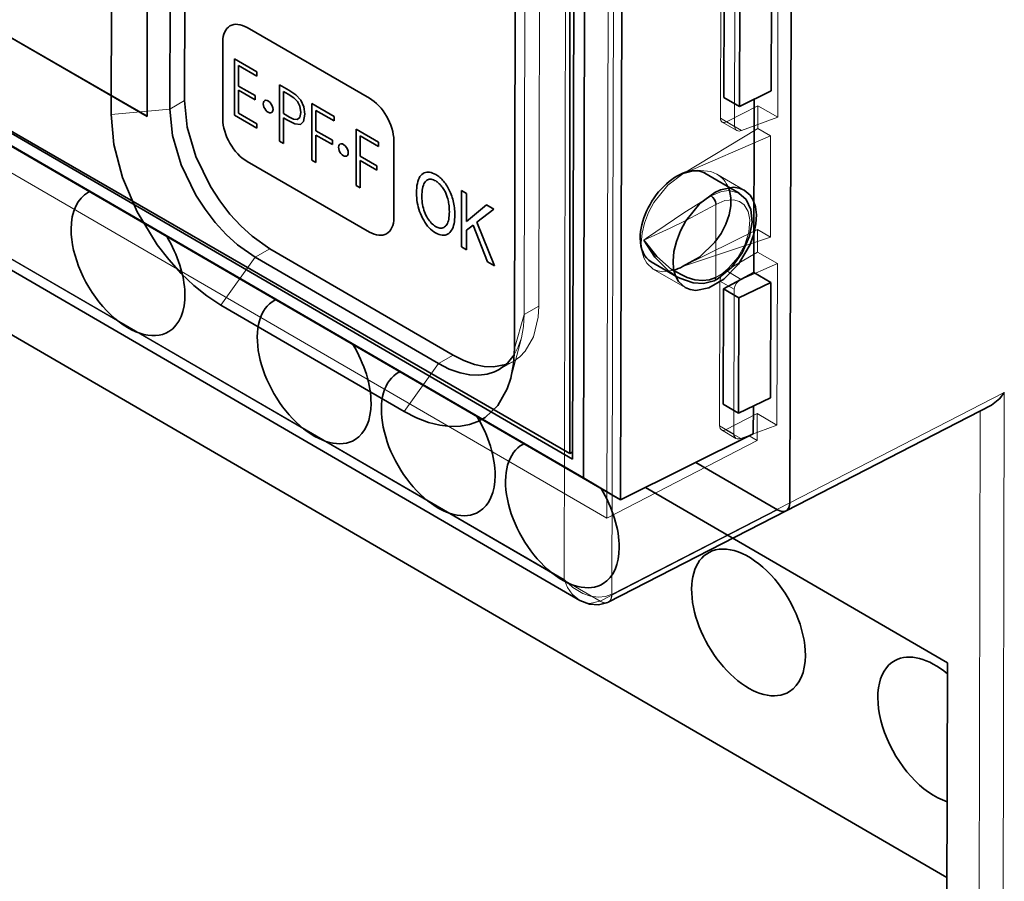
# Model space of a CAD drawing. Extents: x 59 to 153, y 74 to 216.
# Tile 4 of 7: x 90 to 118, y 101 to 126. Entities that reach past the tile are written whole.
import ezdxf

# ---------------------------------------------------------------- set-up
doc = ezdxf.new("R2010")
doc.units = 0

msp = doc.modelspace()

# ---------------------------------------------------------------- linework, layer by layer
at = {"color": 7, "lineweight": 35}
for p, q in [((93.21, 148.058), (93.21, 122.828)), ((111.901, 147.23), (111.814, 111.639)), ((111.814, 111.639), (111.901, 147.23)), ((94.35, 146.117), (94.295, 123.288)), ((92.173, 122.882), (92.229, 145.711)), ((93.87, 123.043), (93.926, 145.872)), ((106.915, 111.722), (106.994, 144.242)), ((105.443, 113.071), (105.443, 143.445)), ((105.527, 112.908), (105.601, 143.443)), ((105.914, 143.622), (105.838, 112.368)), ((93.21, 122.828), (64.925, 139.158)), ((93.217, 122.832), (64.932, 139.162)), ((103.896, 138.938), (103.84, 116.108)), ((61.073, 138.338), (106.915, 111.722)), ((105.838, 112.368), (61.094, 138.346)), ((61.461, 138.464), (105.443, 113.071)), ((58.772, 136.08), (105.732, 108.816)), ((111.307, 135.96), (111.277, 123.566)), ((109.904, 123.381), (109.934, 135.774)), ((110.354, 123.12), (110.384, 135.513)), ((70.229, 133.402), (105.527, 112.908)), ((96.109, 125.401), (99.644, 123.36)), ((96.109, 125.401), (99.644, 123.36)), ((116.36, 100.787), (74.381, 125.16)), ((95.402, 124.993), (95.402, 122.747)), ((95.402, 124.993), (95.402, 122.747)), ((95.738, 124.494), (95.738, 122.861)), ((96.388, 124.119), (95.738, 124.494)), ((95.738, 124.494), (95.738, 122.861)), ((96.388, 124.119), (95.738, 124.494)), ((95.856, 124.299), (96.388, 123.992)), ((95.856, 123.709), (95.856, 124.299)), ((95.856, 124.299), (96.388, 123.992)), ((95.856, 123.709), (95.856, 124.299)), ((96.388, 123.992), (96.388, 124.119)), ((96.388, 123.992), (96.388, 124.119)), ((96.334, 123.433), (95.856, 123.709)), ((96.334, 123.433), (95.856, 123.709)), ((97.041, 123.742), (97.041, 122.109)), ((97.314, 123.584), (97.041, 123.742)), ((97.041, 123.742), (97.041, 122.109)), ((97.314, 123.584), (97.041, 123.742)), ((95.856, 123.584), (96.334, 123.308)), ((95.856, 122.92), (95.856, 123.584)), ((95.856, 123.584), (96.334, 123.308)), ((95.856, 122.92), (95.856, 123.584)), ((96.334, 123.308), (96.334, 123.433)), ((96.334, 123.308), (96.334, 123.433)), ((97.158, 122.911), (97.158, 123.553)), ((97.158, 123.553), (97.295, 123.474)), ((97.158, 123.553), (97.295, 123.474)), ((97.158, 122.911), (97.158, 123.553)), ((97.295, 123.474), (97.456, 123.368)), ((97.295, 123.474), (97.456, 123.368)), ((97.511, 123.455), (97.314, 123.584)), ((97.511, 123.455), (97.314, 123.584)), ((97.659, 123.295), (97.511, 123.455)), ((97.659, 123.295), (97.511, 123.455)), ((111.277, 123.566), (110.354, 123.12)), ((97.456, 123.368), (97.568, 123.257)), ((97.456, 123.368), (97.568, 123.257)), ((97.568, 123.257), (97.633, 123.122)), ((97.568, 123.257), (97.633, 123.122)), ((97.633, 123.122), (97.656, 122.944)), ((97.633, 123.122), (97.656, 122.944)), ((97.743, 123.106), (97.659, 123.295)), ((97.743, 123.106), (97.659, 123.295)), ((97.98, 123.199), (97.98, 121.566)), ((98.629, 122.825), (97.98, 123.199)), ((97.98, 123.199), (97.98, 121.566)), ((98.629, 122.825), (97.98, 123.199)), ((109.904, 123.381), (110.354, 123.12)), ((110.78, 123.326), (110.768, 118.309)), ((95.738, 122.861), (96.388, 122.486)), ((95.738, 122.861), (96.388, 122.486)), ((96.388, 122.613), (95.856, 122.92)), ((96.388, 122.613), (95.856, 122.92)), ((97.331, 122.811), (97.158, 122.911)), ((97.331, 122.811), (97.158, 122.911)), ((97.656, 122.944), (97.629, 122.797)), ((97.656, 122.944), (97.629, 122.797)), ((97.741, 122.684), (97.773, 122.889)), ((97.741, 122.684), (97.773, 122.889)), ((97.773, 122.889), (97.743, 123.106)), ((97.773, 122.889), (97.743, 123.106)), ((98.098, 123.004), (98.629, 122.697)), ((98.098, 122.415), (98.098, 123.004)), ((98.098, 123.004), (98.629, 122.697)), ((98.098, 122.415), (98.098, 123.004)), ((96.388, 122.486), (96.388, 122.613)), ((96.388, 122.486), (96.388, 122.613)), ((97.158, 122.786), (97.257, 122.729)), ((97.158, 122.041), (97.158, 122.786)), ((97.158, 122.786), (97.257, 122.729)), ((97.158, 122.041), (97.158, 122.786)), ((97.257, 122.729), (97.487, 122.616)), ((97.257, 122.729), (97.487, 122.616)), ((97.447, 122.751), (97.331, 122.811)), ((97.447, 122.751), (97.331, 122.811)), ((97.553, 122.738), (97.447, 122.751)), ((97.553, 122.738), (97.447, 122.751)), ((97.487, 122.616), (97.648, 122.598)), ((97.487, 122.616), (97.648, 122.598)), ((97.629, 122.797), (97.553, 122.738)), ((97.629, 122.797), (97.553, 122.738)), ((97.648, 122.598), (97.741, 122.684)), ((97.648, 122.598), (97.741, 122.684)), ((98.629, 122.697), (98.629, 122.825)), ((98.629, 122.697), (98.629, 122.825)), ((98.576, 122.138), (98.098, 122.415)), ((98.576, 122.138), (98.098, 122.415)), ((98.098, 122.29), (98.576, 122.014)), ((98.098, 121.498), (98.098, 122.29)), ((98.098, 122.29), (98.576, 122.014)), ((98.098, 121.498), (98.098, 122.29)), ((99.262, 122.46), (99.262, 120.827)), ((99.911, 122.085), (99.262, 122.46)), ((99.262, 122.46), (99.262, 120.827)), ((99.911, 122.085), (99.262, 122.46)), ((99.379, 122.264), (99.911, 121.958)), ((99.379, 121.675), (99.379, 122.264)), ((99.379, 122.264), (99.911, 121.958)), ((99.379, 121.675), (99.379, 122.264)), ((97.041, 122.109), (97.158, 122.041)), ((97.041, 122.109), (97.158, 122.041)), ((98.576, 122.014), (98.576, 122.138)), ((98.576, 122.014), (98.576, 122.138)), ((99.911, 121.958), (99.911, 122.085)), ((99.911, 121.958), (99.911, 122.085)), ((100.351, 119.89), (100.351, 122.135)), ((100.351, 119.89), (100.351, 122.135)), ((99.644, 119.481), (96.109, 121.523)), ((99.644, 119.481), (96.109, 121.523)), ((97.98, 121.566), (98.098, 121.498)), ((97.98, 121.566), (98.098, 121.498)), ((99.858, 121.399), (99.379, 121.675)), ((99.858, 121.399), (99.379, 121.675)), ((99.379, 121.55), (99.858, 121.274)), ((99.379, 120.759), (99.379, 121.55)), ((99.379, 121.55), (99.858, 121.274)), ((99.379, 120.759), (99.379, 121.55)), ((99.858, 121.274), (99.858, 121.399)), ((99.858, 121.274), (99.858, 121.399)), ((101.109, 121.086), (101.136, 121.121)), ((101.109, 121.086), (101.136, 121.121)), ((101.136, 121.121), (101.167, 121.15)), ((101.136, 121.121), (101.167, 121.15)), ((101.167, 121.15), (101.199, 121.174)), ((101.167, 121.15), (101.199, 121.174)), ((101.199, 121.174), (101.233, 121.192)), ((101.199, 121.174), (101.233, 121.192)), ((101.233, 121.192), (101.269, 121.205)), ((101.233, 121.192), (101.269, 121.205)), ((101.269, 121.205), (101.306, 121.213)), ((101.269, 121.205), (101.306, 121.213)), ((101.306, 121.213), (101.345, 121.215)), ((101.306, 121.213), (101.345, 121.215)), ((101.345, 121.215), (101.386, 121.212)), ((101.345, 121.215), (101.386, 121.212)), ((101.386, 121.212), (101.428, 121.204)), ((101.386, 121.212), (101.428, 121.204)), ((101.428, 121.204), (101.471, 121.19)), ((101.428, 121.204), (101.471, 121.19)), ((101.471, 121.19), (101.516, 121.17)), ((101.471, 121.19), (101.516, 121.17)), ((101.516, 121.17), (101.563, 121.146)), ((101.516, 121.17), (101.563, 121.146)), ((101.563, 121.146), (101.593, 121.127)), ((101.563, 121.146), (101.593, 121.127)), ((101.593, 121.127), (101.623, 121.107)), ((101.593, 121.127), (101.623, 121.107)), ((110.345, 120.609), (109.358, 121.182)), ((101.022, 120.825), (101.033, 120.888)), ((101.022, 120.825), (101.033, 120.888)), ((101.033, 120.888), (101.047, 120.946)), ((101.033, 120.888), (101.047, 120.946)), ((101.047, 120.946), (101.065, 120.999)), ((101.047, 120.946), (101.065, 120.999)), ((101.065, 120.999), (101.085, 121.045)), ((101.065, 120.999), (101.085, 121.045)), ((101.085, 121.045), (101.109, 121.086)), ((101.085, 121.045), (101.109, 121.086)), ((101.206, 120.836), (101.194, 120.793)), ((101.206, 120.836), (101.194, 120.793)), ((101.221, 120.874), (101.206, 120.836)), ((101.221, 120.874), (101.206, 120.836)), ((101.237, 120.906), (101.221, 120.874)), ((101.237, 120.906), (101.221, 120.874)), ((101.257, 120.934), (101.237, 120.906)), ((101.257, 120.934), (101.237, 120.906)), ((101.278, 120.957), (101.257, 120.934)), ((101.278, 120.957), (101.257, 120.934)), ((101.301, 120.976), (101.278, 120.957)), ((101.301, 120.976), (101.278, 120.957)), ((101.325, 120.99), (101.301, 120.976)), ((101.325, 120.99), (101.301, 120.976)), ((101.351, 121), (101.325, 120.99)), ((101.351, 121), (101.325, 120.99)), ((101.378, 121.007), (101.351, 121)), ((101.378, 121.007), (101.351, 121)), ((101.406, 121.009), (101.378, 121.007)), ((101.406, 121.009), (101.378, 121.007)), ((101.435, 121.007), (101.406, 121.009)), ((101.435, 121.007), (101.406, 121.009)), ((101.465, 121.001), (101.435, 121.007)), ((101.465, 121.001), (101.435, 121.007)), ((101.497, 120.991), (101.465, 121.001)), ((101.497, 120.991), (101.465, 121.001)), ((101.53, 120.977), (101.497, 120.991)), ((101.53, 120.977), (101.497, 120.991)), ((101.564, 120.959), (101.53, 120.977)), ((101.564, 120.959), (101.53, 120.977)), ((101.585, 120.946), (101.564, 120.959)), ((101.585, 120.946), (101.564, 120.959)), ((101.607, 120.932), (101.585, 120.946)), ((101.607, 120.932), (101.585, 120.946)), ((101.627, 120.916), (101.607, 120.932)), ((101.627, 120.916), (101.607, 120.932)), ((101.623, 121.107), (101.653, 121.085)), ((101.623, 121.107), (101.653, 121.085)), ((101.648, 120.899), (101.627, 120.916)), ((101.648, 120.899), (101.627, 120.916)), ((101.668, 120.88), (101.648, 120.899)), ((101.668, 120.88), (101.648, 120.899)), ((101.653, 121.085), (101.681, 121.061)), ((101.653, 121.085), (101.681, 121.061)), ((101.688, 120.86), (101.668, 120.88)), ((101.688, 120.86), (101.668, 120.88)), ((101.681, 121.061), (101.71, 121.036)), ((101.681, 121.061), (101.71, 121.036)), ((101.707, 120.839), (101.688, 120.86)), ((101.707, 120.839), (101.688, 120.86)), ((101.726, 120.817), (101.707, 120.839)), ((101.726, 120.817), (101.707, 120.839)), ((101.71, 121.036), (101.737, 121.009)), ((101.71, 121.036), (101.737, 121.009)), ((101.737, 121.009), (101.765, 120.98)), ((101.737, 121.009), (101.765, 120.98)), ((101.765, 120.98), (101.791, 120.95)), ((101.765, 120.98), (101.791, 120.95)), ((101.791, 120.95), (101.817, 120.918)), ((101.791, 120.95), (101.817, 120.918)), ((101.817, 120.918), (101.843, 120.884)), ((101.817, 120.918), (101.843, 120.884)), ((101.843, 120.884), (101.868, 120.849)), ((101.843, 120.884), (101.868, 120.849)), ((101.868, 120.849), (101.891, 120.812)), ((101.868, 120.849), (101.891, 120.812)), ((91.516, 120.632), (91.544, 120.646)), ((99.262, 120.827), (99.379, 120.759)), ((99.262, 120.827), (99.379, 120.759)), ((101.007, 120.6), (101.009, 120.681)), ((101.007, 120.6), (101.009, 120.681)), ((101.009, 120.534), (101.007, 120.6)), ((101.009, 120.534), (101.007, 120.6)), ((101.009, 120.681), (101.014, 120.756)), ((101.009, 120.681), (101.014, 120.756)), ((101.014, 120.756), (101.022, 120.825)), ((101.014, 120.756), (101.022, 120.825)), ((101.167, 120.573), (101.166, 120.505)), ((101.167, 120.573), (101.166, 120.505)), ((101.17, 120.635), (101.167, 120.573)), ((101.17, 120.635), (101.167, 120.573)), ((101.176, 120.693), (101.17, 120.635)), ((101.176, 120.693), (101.17, 120.635)), ((101.184, 120.745), (101.176, 120.693)), ((101.184, 120.745), (101.176, 120.693)), ((101.194, 120.793), (101.184, 120.745)), ((101.194, 120.793), (101.184, 120.745)), ((101.745, 120.793), (101.726, 120.817)), ((101.745, 120.793), (101.726, 120.817)), ((101.763, 120.768), (101.745, 120.793)), ((101.763, 120.768), (101.745, 120.793)), ((101.781, 120.742), (101.763, 120.768)), ((101.781, 120.742), (101.763, 120.768)), ((101.798, 120.715), (101.781, 120.742)), ((101.798, 120.715), (101.781, 120.742)), ((101.814, 120.688), (101.798, 120.715)), ((101.814, 120.688), (101.798, 120.715)), ((101.829, 120.661), (101.814, 120.688)), ((101.829, 120.661), (101.814, 120.688)), ((101.843, 120.633), (101.829, 120.661)), ((101.843, 120.633), (101.829, 120.661)), ((101.856, 120.604), (101.843, 120.633)), ((101.856, 120.604), (101.843, 120.633)), ((101.868, 120.575), (101.856, 120.604)), ((101.868, 120.575), (101.856, 120.604)), ((101.88, 120.546), (101.868, 120.575)), ((101.88, 120.546), (101.868, 120.575)), ((101.891, 120.812), (101.914, 120.775)), ((101.891, 120.812), (101.914, 120.775)), ((101.914, 120.775), (101.935, 120.736)), ((101.914, 120.775), (101.935, 120.736)), ((101.935, 120.736), (101.956, 120.696)), ((101.935, 120.736), (101.956, 120.696)), ((101.956, 120.696), (101.975, 120.654)), ((101.956, 120.696), (101.975, 120.654)), ((101.975, 120.654), (101.994, 120.612)), ((101.975, 120.654), (101.994, 120.612)), ((101.994, 120.612), (102.011, 120.568)), ((101.994, 120.612), (102.011, 120.568)), ((102.011, 120.568), (102.028, 120.523)), ((102.011, 120.568), (102.028, 120.523)), ((102.306, 119.055), (102.306, 120.688)), ((102.306, 120.688), (102.459, 120.599)), ((102.306, 120.688), (102.459, 120.599)), ((102.306, 119.055), (102.306, 120.688)), ((102.459, 120.599), (102.459, 119.79)), ((102.459, 120.599), (102.459, 119.79)), ((101.013, 120.468), (101.009, 120.534)), ((101.013, 120.468), (101.009, 120.534)), ((101.02, 120.403), (101.013, 120.468)), ((101.02, 120.403), (101.013, 120.468)), ((101.03, 120.338), (101.02, 120.403)), ((101.03, 120.338), (101.02, 120.403)), ((101.043, 120.273), (101.03, 120.338)), ((101.043, 120.273), (101.03, 120.338)), ((101.058, 120.208), (101.043, 120.273)), ((101.058, 120.208), (101.043, 120.273)), ((101.166, 120.505), (101.167, 120.446)), ((101.166, 120.505), (101.167, 120.446)), ((101.167, 120.446), (101.17, 120.387)), ((101.167, 120.446), (101.17, 120.387)), ((101.17, 120.387), (101.176, 120.33)), ((101.17, 120.387), (101.176, 120.33)), ((101.176, 120.33), (101.184, 120.275)), ((101.176, 120.33), (101.184, 120.275)), ((101.184, 120.275), (101.194, 120.221)), ((101.184, 120.275), (101.194, 120.221)), ((101.89, 120.516), (101.88, 120.546)), ((101.89, 120.516), (101.88, 120.546)), ((101.9, 120.486), (101.89, 120.516)), ((101.9, 120.486), (101.89, 120.516)), ((101.911, 120.446), (101.9, 120.486)), ((101.911, 120.446), (101.9, 120.486)), ((101.921, 120.405), (101.911, 120.446)), ((101.921, 120.405), (101.911, 120.446)), ((101.93, 120.365), (101.921, 120.405)), ((101.93, 120.365), (101.921, 120.405)), ((101.937, 120.324), (101.93, 120.365)), ((101.937, 120.324), (101.93, 120.365)), ((101.944, 120.283), (101.937, 120.324)), ((101.944, 120.283), (101.937, 120.324)), ((101.949, 120.242), (101.944, 120.283)), ((101.949, 120.242), (101.944, 120.283)), ((102.028, 120.523), (102.043, 120.477)), ((102.028, 120.523), (102.043, 120.477)), ((102.043, 120.477), (102.057, 120.43)), ((102.043, 120.477), (102.057, 120.43)), ((102.057, 120.43), (102.069, 120.382)), ((102.057, 120.43), (102.069, 120.382)), ((102.069, 120.382), (102.081, 120.334)), ((102.069, 120.382), (102.081, 120.334)), ((102.081, 120.334), (102.09, 120.285)), ((102.081, 120.334), (102.09, 120.285)), ((102.09, 120.285), (102.098, 120.236)), ((102.09, 120.285), (102.098, 120.236)), ((102.459, 119.79), (103.035, 120.267)), ((102.459, 119.79), (103.035, 120.267)), ((103.035, 120.267), (103.243, 120.147)), ((103.035, 120.267), (103.243, 120.147)), ((101.077, 120.144), (101.058, 120.208)), ((101.077, 120.144), (101.058, 120.208)), ((101.098, 120.08), (101.077, 120.144)), ((101.098, 120.08), (101.077, 120.144)), ((101.122, 120.017), (101.098, 120.08)), ((101.122, 120.017), (101.098, 120.08)), ((101.149, 119.953), (101.122, 120.017)), ((101.149, 119.953), (101.122, 120.017)), ((101.194, 120.221), (101.207, 120.168)), ((101.194, 120.221), (101.207, 120.168)), ((101.207, 120.168), (101.222, 120.116)), ((101.207, 120.168), (101.222, 120.116)), ((101.222, 120.116), (101.239, 120.066)), ((101.222, 120.116), (101.239, 120.066)), ((101.239, 120.066), (101.259, 120.018)), ((101.239, 120.066), (101.259, 120.018)), ((101.259, 120.018), (101.281, 119.97)), ((101.259, 120.018), (101.281, 119.97)), ((101.953, 120.201), (101.949, 120.242)), ((101.953, 120.201), (101.949, 120.242)), ((101.956, 120.159), (101.953, 120.201)), ((101.956, 120.159), (101.953, 120.201)), ((101.954, 119.954), (101.957, 120.012)), ((101.954, 119.954), (101.957, 120.012)), ((101.958, 120.117), (101.956, 120.159)), ((101.958, 120.117), (101.956, 120.159)), ((101.957, 120.012), (101.959, 120.075)), ((101.957, 120.012), (101.959, 120.075)), ((101.959, 120.075), (101.958, 120.117)), ((101.959, 120.075), (101.958, 120.117)), ((102.098, 120.236), (102.105, 120.186)), ((102.098, 120.236), (102.105, 120.186)), ((102.105, 120.186), (102.11, 120.135)), ((102.105, 120.186), (102.11, 120.135)), ((102.11, 120.135), (102.114, 120.084)), ((102.11, 120.135), (102.114, 120.084)), ((102.114, 120.084), (102.116, 120.032)), ((102.114, 120.084), (102.116, 120.032)), ((102.117, 119.979), (102.115, 119.909)), ((102.117, 119.979), (102.115, 119.909)), ((102.116, 120.032), (102.117, 119.979)), ((102.116, 120.032), (102.117, 119.979)), ((103.243, 120.147), (102.756, 119.766)), ((103.243, 120.147), (102.756, 119.766)), ((101.181, 119.886), (101.149, 119.953)), ((101.181, 119.886), (101.149, 119.953)), ((101.216, 119.822), (101.181, 119.886)), ((101.216, 119.822), (101.181, 119.886)), ((101.252, 119.762), (101.216, 119.822)), ((101.252, 119.762), (101.216, 119.822)), ((101.29, 119.706), (101.252, 119.762)), ((101.29, 119.706), (101.252, 119.762)), ((101.281, 119.97), (101.304, 119.925)), ((101.281, 119.97), (101.304, 119.925)), ((101.331, 119.655), (101.29, 119.706)), ((101.331, 119.655), (101.29, 119.706)), ((101.304, 119.925), (101.329, 119.883)), ((101.304, 119.925), (101.329, 119.883)), ((101.329, 119.883), (101.354, 119.843)), ((101.329, 119.883), (101.354, 119.843)), ((101.354, 119.843), (101.381, 119.806)), ((101.354, 119.843), (101.381, 119.806)), ((101.381, 119.806), (101.409, 119.772)), ((101.381, 119.806), (101.409, 119.772)), ((101.409, 119.772), (101.437, 119.74)), ((101.409, 119.772), (101.437, 119.74)), ((101.437, 119.74), (101.467, 119.712)), ((101.437, 119.74), (101.467, 119.712)), ((101.467, 119.712), (101.497, 119.686)), ((101.467, 119.712), (101.497, 119.686)), ((101.866, 119.669), (101.885, 119.697)), ((101.866, 119.669), (101.885, 119.697)), ((101.885, 119.697), (101.902, 119.728)), ((101.885, 119.697), (101.902, 119.728)), ((101.902, 119.728), (101.917, 119.764)), ((101.902, 119.728), (101.917, 119.764)), ((101.917, 119.764), (101.93, 119.805)), ((101.917, 119.764), (101.93, 119.805)), ((101.93, 119.805), (101.94, 119.85)), ((101.93, 119.805), (101.94, 119.85)), ((101.94, 119.85), (101.948, 119.9)), ((101.94, 119.85), (101.948, 119.9)), ((101.948, 119.9), (101.954, 119.954)), ((101.948, 119.9), (101.954, 119.954)), ((102.094, 119.724), (102.081, 119.671)), ((102.094, 119.724), (102.081, 119.671)), ((102.104, 119.781), (102.094, 119.724)), ((102.104, 119.781), (102.094, 119.724)), ((102.111, 119.843), (102.104, 119.781)), ((102.111, 119.843), (102.104, 119.781)), ((102.115, 119.909), (102.111, 119.843)), ((102.115, 119.909), (102.111, 119.843)), ((102.756, 119.766), (103.265, 118.501)), ((102.756, 119.766), (103.265, 118.501)), ((101.373, 119.607), (101.331, 119.655)), ((101.373, 119.607), (101.331, 119.655)), ((101.417, 119.563), (101.373, 119.607)), ((101.417, 119.563), (101.373, 119.607)), ((101.463, 119.524), (101.417, 119.563)), ((101.463, 119.524), (101.417, 119.563)), ((101.512, 119.488), (101.463, 119.524)), ((101.512, 119.488), (101.463, 119.524)), ((101.497, 119.686), (101.529, 119.662)), ((101.497, 119.686), (101.529, 119.662)), ((101.562, 119.457), (101.512, 119.488)), ((101.562, 119.457), (101.512, 119.488)), ((101.529, 119.662), (101.561, 119.642)), ((101.529, 119.662), (101.561, 119.642)), ((101.561, 119.642), (101.594, 119.624)), ((101.561, 119.642), (101.594, 119.624)), ((101.612, 119.43), (101.562, 119.457)), ((101.612, 119.43), (101.562, 119.457)), ((101.594, 119.624), (101.626, 119.611)), ((101.594, 119.624), (101.626, 119.611)), ((101.66, 119.41), (101.612, 119.43)), ((101.66, 119.41), (101.612, 119.43)), ((101.626, 119.611), (101.657, 119.601)), ((101.626, 119.611), (101.657, 119.601)), ((101.657, 119.601), (101.687, 119.596)), ((101.657, 119.601), (101.687, 119.596)), ((101.706, 119.396), (101.66, 119.41)), ((101.706, 119.396), (101.66, 119.41)), ((101.687, 119.596), (101.716, 119.594)), ((101.687, 119.596), (101.716, 119.594)), ((101.716, 119.594), (101.744, 119.597)), ((101.716, 119.594), (101.744, 119.597)), ((101.744, 119.597), (101.771, 119.603)), ((101.744, 119.597), (101.771, 119.603)), ((101.771, 119.603), (101.796, 119.614)), ((101.771, 119.603), (101.796, 119.614)), ((101.796, 119.614), (101.821, 119.628)), ((101.796, 119.614), (101.821, 119.628)), ((101.821, 119.628), (101.844, 119.647)), ((101.821, 119.628), (101.844, 119.647)), ((101.844, 119.647), (101.866, 119.669)), ((101.844, 119.647), (101.866, 119.669)), ((101.907, 119.418), (101.871, 119.402)), ((101.907, 119.418), (101.871, 119.402)), ((101.942, 119.441), (101.907, 119.418)), ((101.942, 119.441), (101.907, 119.418)), ((101.974, 119.47), (101.942, 119.441)), ((101.974, 119.47), (101.942, 119.441)), ((102.001, 119.502), (101.974, 119.47)), ((102.001, 119.502), (101.974, 119.47)), ((102.025, 119.537), (102.001, 119.502)), ((102.025, 119.537), (102.001, 119.502)), ((102.047, 119.578), (102.025, 119.537)), ((102.047, 119.578), (102.025, 119.537)), ((102.065, 119.622), (102.047, 119.578)), ((102.065, 119.622), (102.047, 119.578)), ((102.081, 119.671), (102.065, 119.622)), ((102.081, 119.671), (102.065, 119.622)), ((102.649, 119.683), (102.459, 119.532)), ((102.649, 119.683), (102.459, 119.532)), ((102.459, 119.532), (102.459, 118.966)), ((102.459, 119.532), (102.459, 118.966)), ((103.062, 118.618), (102.649, 119.683)), ((103.062, 118.618), (102.649, 119.683)), ((101.75, 119.388), (101.706, 119.396)), ((101.75, 119.388), (101.706, 119.396)), ((101.792, 119.386), (101.75, 119.388)), ((101.792, 119.386), (101.75, 119.388)), ((101.833, 119.391), (101.792, 119.386)), ((101.833, 119.391), (101.792, 119.386)), ((101.871, 119.402), (101.833, 119.391)), ((101.871, 119.402), (101.833, 119.391)), ((102.066, 115.918), (96.763, 118.997)), ((102.459, 118.966), (102.306, 119.055)), ((102.459, 118.966), (102.306, 119.055)), ((96.338, 118.752), (101.642, 115.673)), ((103.265, 118.501), (103.062, 118.618)), ((103.265, 118.501), (103.062, 118.618)), ((108.545, 118.186), (107.801, 118.617)), ((109.89, 117.837), (110.768, 118.309)), ((110.768, 118.309), (111.263, 118.022)), ((108.545, 118.186), (108.589, 118.161)), ((111.263, 118.022), (110.34, 117.575)), ((111.263, 118.022), (111.255, 114.679)), ((109.882, 114.494), (109.89, 117.837)), ((110.34, 117.575), (109.89, 117.837)), ((96.932, 117.518), (96.904, 117.504)), ((110.332, 114.232), (110.34, 117.575)), ((95.346, 117.365), (100.65, 114.286)), ((100.524, 115.433), (100.496, 115.418)), ((111.255, 114.679), (110.332, 114.232)), ((109.882, 114.494), (110.332, 114.232)), ((110.759, 114.439), (110.757, 113.641)), ((111.703, 111.407), (117.655, 114.467)), ((110.757, 113.641), (106.915, 111.722)), ((104.116, 113.347), (104.088, 113.333)), ((105.528, 113.12), (105.443, 113.071)), ((105.527, 113.071), (105.486, 113.096)), ((109.094, 112.811), (111.46, 111.437)), ((105.838, 112.368), (106.915, 111.722)), ((107.637, 112.083), (116.375, 107.01)), ((106.559, 108.763), (111.703, 111.407)), ((106.549, 108.758), (106.559, 108.763)), ((116.375, 107.01), (116.356, 99.098))]:
    msp.add_line(p, q, dxfattribs=at)
at = {"color": 7, "lineweight": 13}
for p, q in [((106.666, 108.993), (106.752, 144.334)), ((105.362, 143.943), (105.278, 109.417)), ((106.594, 144.01), (106.514, 111.192)), ((104.548, 117.335), (104.603, 140.165)), ((104.179, 139.92), (104.123, 117.09)), ((106.514, 111.192), (60.413, 137.958)), ((105.278, 109.417), (58.817, 136.392)), ((111.462, 122.804), (111.495, 136.505)), ((59.153, 136.181), (106.321, 108.796)), ((109.836, 136.001), (109.803, 122.778)), ((110.215, 122.539), (110.247, 135.762)), ((93.87, 123.043), (94.295, 123.288)), ((109.978, 122.671), (110.891, 123.135)), ((110.89, 122.483), (110.891, 123.135)), ((110.891, 123.135), (111.462, 122.804)), ((92.173, 122.882), (93.87, 123.043)), ((109.803, 122.778), (110.215, 122.539)), ((109.856, 122.663), (110.276, 122.419)), ((110.415, 122.417), (109.978, 122.671)), ((111.462, 122.804), (110.415, 122.417)), ((110.89, 122.483), (108.712, 121.17)), ((108.712, 121.17), (111.258, 122.269)), ((111.258, 122.269), (110.89, 122.483)), ((111.251, 119.337), (111.258, 122.269)), ((109.698, 121.158), (110.496, 120.695)), ((109.675, 120.282), (109.67, 118.163)), ((108.706, 118.479), (110.882, 119.551)), ((110.881, 118.899), (110.882, 119.551)), ((110.882, 119.551), (111.251, 119.337)), ((111.251, 119.337), (108.706, 118.479)), ((96.338, 118.752), (96.763, 118.997)), ((110.881, 118.899), (109.967, 118.363)), ((111.452, 118.568), (110.881, 118.899)), ((95.346, 117.365), (96.338, 118.752)), ((111.452, 118.568), (110.405, 118.109)), ((111.44, 113.89), (111.452, 118.568)), ((107.86, 118.41), (108.784, 117.873)), ((109.967, 118.363), (110.405, 118.109)), ((109.792, 118.063), (109.782, 113.865)), ((110.204, 117.824), (109.792, 118.063)), ((110.193, 113.626), (110.204, 117.824)), ((104.123, 117.09), (104.548, 117.335)), ((103.84, 116.108), (104.123, 117.09)), ((104.043, 116.421), (103.737, 115.248)), ((101.642, 115.673), (102.066, 115.918)), ((103.398, 115.496), (103.823, 115.741)), ((100.65, 114.286), (101.642, 115.673)), ((118.021, 114.83), (111.814, 111.639)), ((117.981, 98.263), (118.021, 114.83)), ((117.325, 114.297), (117.286, 98.271)), ((109.956, 113.757), (110.87, 114.222)), ((110.868, 113.449), (110.87, 114.222)), ((110.87, 114.222), (111.44, 113.89)), ((109.782, 113.865), (110.193, 113.626)), ((109.834, 113.75), (110.255, 113.506)), ((110.394, 113.503), (109.956, 113.757)), ((111.44, 113.89), (110.394, 113.503)), ((110.868, 113.449), (106.514, 111.192)), ((110.638, 113.582), (110.868, 113.449)), ((106.321, 108.796), (111.46, 111.437)), ((111.814, 111.639), (106.671, 108.996)), ((106.671, 108.996), (106.666, 108.993)), ((106.312, 108.791), (106.321, 108.796))]:
    msp.add_line(p, q, dxfattribs=at)
at = {"color": 7, "lineweight": 35}
for points in [[(94.295, 123.288), (94.373, 122.522), (94.623, 121.668), (95.045, 120.797), (95.311, 120.384), (95.606, 120), (95.92, 119.657), (96.25, 119.357), (96.763, 118.997)], [(92.173, 122.882), (92.251, 122.018), (92.501, 121.059), (92.925, 120.065), (93.504, 119.115), (93.838, 118.681), (94.194, 118.284), (94.56, 117.936), (94.937, 117.634), (95.346, 117.365)], [(93.87, 123.043), (93.949, 122.277), (94.199, 121.423), (94.62, 120.552), (94.887, 120.139), (95.182, 119.755), (95.496, 119.412), (95.826, 119.112), (96.338, 118.752)], [(109.643, 120.629), (109.207, 120.303), (108.806, 119.804), (108.648, 119.512), (108.53, 119.21), (108.458, 118.919), (108.433, 118.642), (108.451, 118.407), (108.506, 118.209), (108.591, 118.051), (108.784, 117.873)], [(108.706, 118.479), (109.198, 118.754), (109.644, 119.186), (109.823, 119.441), (109.963, 119.711), (110.056, 119.977), (110.103, 120.237), (110.105, 120.471), (110.065, 120.685), (110.035, 120.768)], [(108.784, 117.873), (108.929, 117.813), (109.094, 117.79), (109.473, 117.863), (109.903, 118.115), (110.328, 118.552), (110.662, 119.122), (110.77, 119.421), (110.832, 119.714), (110.847, 119.976), (110.819, 120.214), (110.756, 120.402), (110.664, 120.55), (110.496, 120.695)], [(110.339, 120.611), (110.548, 120.425), (110.687, 120.13), (110.719, 119.77), (110.645, 119.357), (110.437, 118.878), (110.124, 118.454), (109.74, 118.134), (109.623, 118.069)], [(110.496, 120.695), (110.351, 120.755), (110.186, 120.778), (109.808, 120.705), (109.643, 120.629)], [(107.589, 119.247), (107.906, 118.756), (108.318, 118.341), (108.545, 118.186)], [(109.67, 118.163), (109.486, 118.099), (109.287, 118.079), (109.063, 118.101), (108.84, 118.162), (108.39, 118.398), (107.961, 118.769), (107.589, 119.247)], [(109.623, 118.069), (109.31, 117.986), (109.013, 118.007), (108.63, 118.142), (108.566, 118.176)], [(103.737, 115.248), (103.814, 115.66), (103.84, 116.108)], [(102.066, 115.918), (102.381, 115.758), (102.691, 115.648), (102.971, 115.59), (103.239, 115.578), (103.598, 115.641)], [(103.398, 115.496), (103.639, 115.68), (103.836, 115.928)], [(101.642, 115.673), (101.957, 115.513), (102.267, 115.403), (102.547, 115.345), (102.815, 115.333), (103.051, 115.363), (103.27, 115.432), (103.398, 115.496)], [(100.65, 114.286), (101.007, 114.102), (101.359, 113.967), (101.684, 113.885), (101.996, 113.849), (102.278, 113.857), (102.543, 113.907), (102.78, 113.992), (102.997, 114.114), (103.363, 114.457), (103.636, 114.939), (103.737, 115.248)], [(117.655, 114.467), (117.893, 114.658), (118.021, 114.83)], [(111.703, 111.408), (111.75, 111.443), (111.785, 111.495), (111.807, 111.561), (111.814, 111.639)], [(105.732, 108.816), (106.015, 108.703), (106.273, 108.683), (106.549, 108.758)]]:
    msp.add_lwpolyline(points, dxfattribs=at)
at = {"color": 7, "lineweight": 13}
for points in [[(109.803, 122.778), (109.807, 122.741), (109.817, 122.708), (109.834, 122.682), (109.856, 122.663)], [(108.712, 121.17), (108.278, 120.841), (107.88, 120.338), (107.723, 120.043), (107.606, 119.74), (107.536, 119.447), (107.512, 119.17), (107.531, 118.934), (107.587, 118.738), (107.673, 118.581), (107.859, 118.41)], [(109.698, 121.158), (109.53, 121.231), (109.13, 121.269), (108.712, 121.17)], [(110.339, 120.611), (110.053, 120.686), (109.84, 120.657), (109.534, 120.527)], [(109.534, 120.527), (108.743, 120.038), (107.666, 119.304), (107.589, 119.247)], [(107.589, 119.247), (108.354, 119.595), (108.803, 119.816), (109.675, 120.282)], [(109.675, 120.282), (109.931, 120.391), (110.187, 120.415), (110.352, 120.366), (110.488, 120.264), (110.606, 120.071), (110.655, 119.832), (110.627, 119.473), (110.512, 119.114), (110.309, 118.748), (110.041, 118.431), (109.863, 118.281), (109.67, 118.163)], [(107.859, 118.41), (107.989, 118.354), (108.135, 118.329), (108.458, 118.373)], [(109.67, 118.163), (109.659, 118.11), (109.647, 118.09), (109.623, 118.069)], [(110.405, 118.109), (110.327, 118.06), (110.262, 117.989), (110.219, 117.907), (110.204, 117.824)], [(103.823, 115.741), (104.001, 115.867), (104.157, 116.027), (104.398, 116.451), (104.531, 117.018), (104.548, 117.335)], [(104.043, 116.421), (104.103, 116.741), (104.123, 117.09)], [(103.836, 115.928), (103.955, 116.159), (104.043, 116.421)], [(103.598, 115.641), (103.713, 115.685), (103.823, 115.741)], [(109.782, 113.865), (109.785, 113.827), (109.795, 113.795), (109.812, 113.769), (109.834, 113.75)], [(111.46, 111.437), (111.526, 111.405), (111.591, 111.39), (111.651, 111.39), (111.703, 111.408)], [(106.666, 108.993), (106.478, 108.928), (106.274, 108.911), (106.045, 108.942), (105.823, 109.016), (105.531, 109.184), (105.278, 109.417)], [(105.278, 109.417), (105.378, 109.193), (105.517, 108.996), (105.732, 108.816)], [(106.549, 108.758), (106.605, 108.803), (106.644, 108.871), (106.666, 108.993)], [(106.559, 108.763), (106.613, 108.808), (106.65, 108.875), (106.671, 108.996)], [(105.732, 108.816), (105.876, 108.752), (106.027, 108.727), (106.312, 108.791)], [(106.312, 108.791), (106.4, 108.75), (106.486, 108.741), (106.549, 108.758)], [(106.321, 108.796), (106.44, 108.748), (106.559, 108.763)]]:
    msp.add_lwpolyline(points, dxfattribs=at)
for centre, radius, start, end in [((109.909, 122.779), 0.128, 245.5292, 302.6108), ((110.348, 122.531), 0.133, 176.2393, 236.9834), ((110.347, 122.566), 0.163, 244.2486, 294.6116), ((109.296, 120.473), 0.795, 21.7774, 59.6213), ((110.178, 118.038), 0.388, 122.892, 176.2285), ((109.887, 113.866), 0.128, 245.5292, 302.6108), ((110.325, 113.616), 0.131, 175.644, 237.0469), ((110.325, 113.654), 0.165, 244.1363, 294.2591)]:
    msp.add_arc(centre, radius, start, end, dxfattribs=at)
at = {"color": 7, "lineweight": 35}
for centre, radius, start, end in [((109.323, 120.242), 0.356, 6.4466, 53.3796), ((108.049, 119.662), 1.352, 287.5846, 299.043)]:
    msp.add_arc(centre, radius, start, end, dxfattribs=at)
for centre, major_axis, ratio, start_param, end_param in [((96.109, 124.584), (-0.5, 0.866), 0.57735, 0, 0.785398), ((96.109, 124.584), (-0.5, 0.866), 0.57735, 0, 0.785398), ((96.109, 124.584), (-0.5, 0.866), 0.57735, 5.497787, 6.283185), ((96.109, 124.584), (-0.5, 0.866), 0.57735, 5.497787, 6.283185), ((96.714, 123.112), (-0.1, 0.173), 0.57735, 0, 3.141593), ((96.714, 123.112), (-0.1, 0.173), 0.57735, 0, 3.141593), ((96.714, 123.112), (-0.1, 0.173), 0.57735, 3.926991, 6.283185), ((96.714, 123.112), (-0.1, 0.173), 0.57735, 3.926991, 6.283185), ((99.644, 122.543), (-0.5, 0.866), 0.57735, 3.926991, 5.497787), ((99.644, 122.543), (-0.5, 0.866), 0.57735, 3.926991, 5.497787), ((96.714, 123.112), (-0.1, 0.173), 0.57735, 3.141593, 3.926991), ((96.714, 123.112), (-0.1, 0.173), 0.57735, 3.141593, 3.926991), ((96.109, 122.339), (-0.5, 0.866), 0.57735, 0.785398, 2.356194), ((96.109, 122.339), (-0.5, 0.866), 0.57735, 0.785398, 2.356194), ((98.892, 121.855), (-0.1, 0.173), 0.57735, 0, 3.141593), ((98.892, 121.855), (-0.1, 0.173), 0.57735, 0, 3.141593), ((98.892, 121.855), (-0.1, 0.173), 0.57735, 3.926991, 6.283185), ((98.892, 121.855), (-0.1, 0.173), 0.57735, 3.926991, 6.283185), ((98.892, 121.855), (-0.1, 0.173), 0.57735, 3.141593, 3.926991), ((98.892, 121.855), (-0.1, 0.173), 0.57735, 3.141593, 3.926991), ((108.58, 119.9), (-0.794, -1.273), 0.595512, 3.161693, 5.517847), ((92.658, 118.605), (1.164, -2.016), 0.57735, 3.122971, 3.924185), ((99.644, 120.298), (-0.5, 0.866), 0.57735, 3.141593, 3.926991), ((99.644, 120.298), (-0.5, 0.866), 0.57735, 3.141593, 3.926991), ((92.658, 118.605), (1.164, -2.016), 0.57735, 3.924185, 6.301703), ((99.644, 120.298), (-0.5, 0.866), 0.57735, 2.356194, 3.141593), ((99.644, 120.298), (-0.5, 0.866), 0.57735, 2.356194, 3.141593), ((92.658, 118.605), (1.164, -2.016), 0.57735, 0.018517, 1.607486), ((108.58, 119.9), (-0.794, -1.273), 0.595512, 5.517847, 6.303286), ((98.046, 115.476), (1.164, -2.016), 0.57735, 3.122971, 6.301703), ((98.046, 115.476), (1.164, -2.016), 0.57735, 0.782592, 1.607486), ((101.638, 113.391), (1.164, -2.016), 0.57735, 3.122971, 6.301703), ((98.046, 115.476), (1.164, -2.016), 0.57735, 0.018517, 0.782592), ((101.638, 113.391), (1.164, -2.016), 0.57735, 0.782592, 1.607486), ((105.23, 111.305), (1.164, -2.016), 0.57735, 3.122971, 6.301803), ((101.638, 113.391), (1.164, -2.016), 0.57735, 0.018517, 0.782592), ((105.23, 111.305), (1.164, -2.016), 0.57735, 0.782592, 1.607486), ((111.46, 111.845), (0.25, -0.433), 0.57691, 5.494995, 6.254707), ((111.46, 111.845), (0.25, -0.433), 0.57691, 6.254707, 7.06503), ((105.23, 111.305), (1.164, -2.016), 0.57735, 0.018618, 0.782592), ((110.618, 108.177), (1.164, -2.016), 0.57735, 0.782592, 3.122971), ((110.618, 108.177), (1.164, -2.016), 0.57735, 3.122971, 6.301803), ((110.618, 108.177), (1.164, -2.016), 0.57735, 0.018618, 0.782592), ((116.006, 105.049), (1.164, -2.016), 0.57735, 2.130692, 3.122971), ((116.006, 105.049), (1.164, -2.016), 0.57735, 3.122971, 5.717677)]:
    msp.add_ellipse(centre, major_axis=major_axis, ratio=ratio, start_param=start_param, end_param=end_param, dxfattribs=at)

doc.saveas('drawing.dxf')
